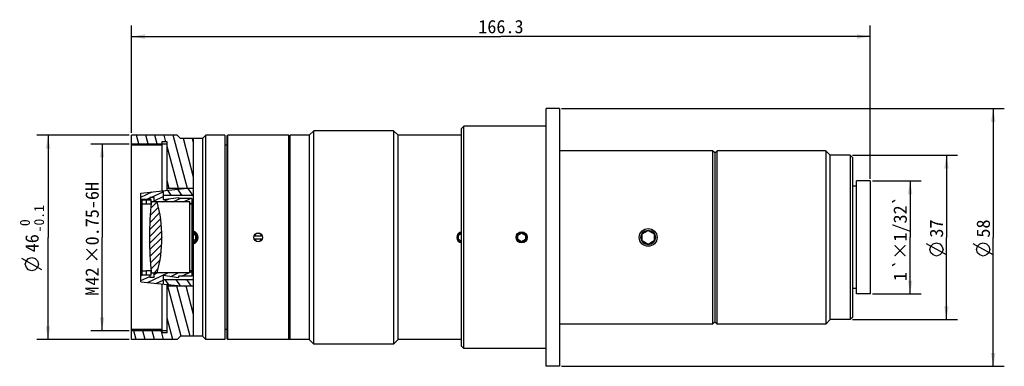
# Model space of a CAD drawing. Header units: millimetres. Extents: x 86 to 308, y 132 to 210.
import ezdxf
from ezdxf.enums import TextEntityAlignment as Align

# ---------------------------------------------------------------- set-up
doc = ezdxf.new("R2010")
doc.units = ezdxf.units.MM
doc.header["$LTSCALE"] = 23.1
doc.layers.get('0').update_dxf_attribs({"linetype": 'CONTINUOUS'})
doc.layers.add('17', color=7, linetype='CONTINUOUS')
doc.layers.add('51__DRAFT_DIMS', color=7, linetype='CONTINUOUS')
doc.styles.get("Standard").update_dxf_attribs({"font": 'simfang.ttf'})
doc.styles.add('TEXTSTYLE_4', font='simfang.ttf')
doc.dimstyles.new('DIMSTYLE_1', dxfattribs={"dimtxt": 3, "dimasz": 3, "dimexe": 2.5, "dimexo": 0.5, "dimgap": 0.75, "dimtad": 1, "dimdsep": 46, "dimtxsty": 'STANDARD', "dimblk": '_FILLED', "dimblk1": '_FILLED', "dimblk2": '_FILLED', "dimcen": 0.09, "dimclrt": 3, "dimazin": 2, "dimtp": 0.2, "dimtm": 0.2, "dimtfac": 1, "dimtofl": 0, "dimtmove": 0, "dimatfit": 3, "dimldrblk": '_FILLED', "dimfxl": 1, "dimtolj": 1, "dimarcsym": 0})
doc.dimstyles.new('DIMSTYLE_2', dxfattribs={"dimtxt": 3, "dimasz": 3, "dimexe": 2.5, "dimexo": 0.5, "dimgap": 0.75, "dimtad": 1, "dimdsep": 46, "dimtxsty": 'STANDARD', "dimblk": '_FILLED', "dimblk1": '_FILLED', "dimblk2": '_FILLED', "dimcen": 0.09, "dimclrt": 3, "dimazin": 2, "dimtp": 0.3, "dimtm": 0.3, "dimtfac": 1, "dimtofl": 0, "dimtmove": 0, "dimatfit": 3, "dimldrblk": '_FILLED', "dimfxl": 1, "dimtolj": 1, "dimarcsym": 0})
doc.dimstyles.new('DIMSTYLE_3', dxfattribs={"dimtxt": 3, "dimasz": 3, "dimexe": 2.5, "dimexo": 0.5, "dimgap": 0.75, "dimtad": 1, "dimdsep": 46, "dimtxsty": 'STANDARD', "dimblk": '_FILLED', "dimblk1": '_FILLED', "dimblk2": '_FILLED', "dimcen": 0.09, "dimclrt": 3, "dimazin": 2, "dimtp": 0.5, "dimtm": 0.5, "dimtfac": 1, "dimtofl": 0, "dimtmove": 0, "dimatfit": 3, "dimldrblk": '_FILLED', "dimfxl": 1, "dimtolj": 1, "dimarcsym": 0})
doc.dimstyles.new('DIMSTYLE_4', dxfattribs={"dimtxt": 3, "dimasz": 3, "dimexe": 2.5, "dimexo": 0.5, "dimgap": 0.75, "dimtad": 1, "dimdsep": 46, "dimtxsty": 'STANDARD', "dimblk": '_FILLED', "dimblk1": '_FILLED', "dimblk2": '_FILLED', "dimcen": 0.09, "dimclrt": 3, "dimazin": 2, "dimtol": 1, "dimtm": 0.1, "dimtfac": 0.75, "dimtofl": 0, "dimtmove": 0, "dimatfit": 3, "dimldrblk": '_FILLED', "dimfxl": 1, "dimtolj": 1, "dimarcsym": 0})

# ---------------------------------------------------------------- blocks, each defined once
blk = doc.blocks.new('_FILLED')
at = {"color": 0, "linetype": 'ByBlock'}
blk.add_solid([(0, 0), (-1, 0.1666666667), (-1, -0.1666666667)], dxfattribs=at)
blk = doc.blocks.new('*D1')
at = {"layer": '51__DRAFT_DIMS', "color": 4}
for p, q in [((277.9681107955, 173.4286221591), (288.9373820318, 173.4286221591)), ((286.4373820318, 173.4286221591), (286.4373820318, 160.7286221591)), ((286.4373820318, 148.0286221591), (286.4373820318, 160.7286221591)), ((277.9681107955, 148.0286221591), (288.9373820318, 148.0286221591))]:
    blk.add_line(p, q, dxfattribs=at)
at = {"layer": '51__DRAFT_DIMS', "color": 4, "xscale": 3, "yscale": 3, "zscale": 3}
for p, rotation in [((286.4373820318, 173.4286221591), 90), ((286.4373820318, 148.0286221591), 270)]:
    blk.add_blockref('_FILLED', p, dxfattribs=dict(at, rotation=rotation))
at = {"layer": '51__DRAFT_DIMS', "color": 3}
for s, p in [('`×1/32`', (285.6873820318, 161.8301846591)), ('1', (285.6873820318, 151.9219815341))]:
    blk.add_text(s, height=3, rotation=90, dxfattribs=at).set_placement(p, align=Align.CENTER)
blk = doc.blocks.new('*D2')
at = {"layer": '51__DRAFT_DIMS', "color": 4}
for p, q in [((273.4681107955, 179.2286221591), (297.1027341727, 179.2286221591)), ((294.6027341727, 179.2286221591), (294.6027341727, 160.7286221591)), ((294.6027341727, 142.2286221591), (294.6027341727, 160.7286221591)), ((273.4681107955, 142.2286221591), (297.1027341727, 142.2286221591))]:
    blk.add_line(p, q, dxfattribs=at)
at = {"layer": '51__DRAFT_DIMS', "color": 4, "xscale": 3, "yscale": 3, "zscale": 3}
for p, rotation in [((294.6027341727, 179.2286221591), 90), ((294.6027341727, 142.2286221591), 270)]:
    blk.add_blockref('_FILLED', p, dxfattribs=dict(at, rotation=rotation))
at = {"layer": '51__DRAFT_DIMS', "color": 3}
blk.add_text('37', height=3, rotation=90, dxfattribs=at).set_placement((293.8527341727, 162.7286221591), align=Align.CENTER)
blk = doc.blocks.new('*D3')
at = {"layer": '51__DRAFT_DIMS', "color": 4}
for p, q in [((111.1681107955, 184.2286221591), (111.1681107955, 208.4198468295)), ((277.4681107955, 173.9286221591), (277.4681107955, 208.4198468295)), ((111.1681107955, 205.9198468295), (194.3181107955, 205.9198468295)), ((277.4681107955, 205.9198468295), (194.3181107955, 205.9198468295))]:
    blk.add_line(p, q, dxfattribs=at)
at = {"layer": '51__DRAFT_DIMS', "color": 4, "xscale": 3, "yscale": 3, "zscale": 3, "rotation": 180}
blk.add_blockref('_FILLED', (111.1681107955, 205.9198468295), dxfattribs=at)
at = {"layer": '51__DRAFT_DIMS', "color": 4, "xscale": 3, "yscale": 3, "zscale": 3}
blk.add_blockref('_FILLED', (277.4681107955, 205.9198468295), dxfattribs=at)
at = {"layer": '51__DRAFT_DIMS', "color": 3}
blk.add_text('166.3', height=3, dxfattribs=at).set_placement((194.3181107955, 206.6698468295), align=Align.CENTER)
blk = doc.blocks.new('*D4')
at = {"layer": '51__DRAFT_DIMS', "color": 4}
for p, q in [((110.6681107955, 181.7286221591), (102.0341795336, 181.7286221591)), ((104.5341795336, 181.7286221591), (104.5341795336, 160.7286221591)), ((104.5341795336, 139.7286221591), (104.5341795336, 160.7286221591)), ((110.6681107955, 139.7286221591), (102.0341795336, 139.7286221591))]:
    blk.add_line(p, q, dxfattribs=at)
at = {"layer": '51__DRAFT_DIMS', "color": 4, "xscale": 3, "yscale": 3, "zscale": 3}
for p, rotation in [((104.5341795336, 181.7286221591), 90), ((104.5341795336, 139.7286221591), 270)]:
    blk.add_blockref('_FILLED', p, dxfattribs=dict(at, rotation=rotation))
at = {"layer": '51__DRAFT_DIMS', "color": 3}
for s, p in [('×0.75-6H', (103.7841795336, 164.0333096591)), ('42', (103.7841795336, 151.9219815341)), ('M', (103.7841795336, 148.6172940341))]:
    blk.add_text(s, height=3, rotation=90, dxfattribs=at).set_placement(p, align=Align.CENTER)
blk = doc.blocks.new('*D5')
at = {"layer": '51__DRAFT_DIMS', "color": 4}
for p, q in [((110.6681107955, 183.7286221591), (89.8638522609, 183.7286221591)), ((92.3638522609, 183.7286221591), (92.3638522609, 160.7286221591)), ((92.3638522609, 137.7286221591), (92.3638522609, 160.7286221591)), ((110.6681107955, 137.7286221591), (89.8638522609, 137.7286221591))]:
    blk.add_line(p, q, dxfattribs=at)
at = {"layer": '51__DRAFT_DIMS', "color": 4, "xscale": 3, "yscale": 3, "zscale": 3}
for p, rotation in [((92.3638522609, 183.7286221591), 90), ((92.3638522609, 137.7286221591), 270)]:
    blk.add_blockref('_FILLED', p, dxfattribs=dict(at, rotation=rotation))
at = {"layer": '51__DRAFT_DIMS', "color": 3, "style": 'TEXTSTYLE_4'}
for s, p in [('-0.1', (91.4638522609, 164.9317471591)), (' 0', (88.2763522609, 163.2794034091))]:
    blk.add_text(s, height=2.25, rotation=90, dxfattribs=at).set_placement(p, align=Align.CENTER)
at = {"layer": '51__DRAFT_DIMS', "color": 3}
blk.add_text('46', height=3, rotation=90, dxfattribs=at).set_placement((90.2451022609, 159.4239346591), align=Align.CENTER)
blk = doc.blocks.new('*D6')
at = {"layer": '51__DRAFT_DIMS', "color": 4}
for p, q in [((207.9681107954, 189.7286221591), (307.6368820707, 189.7286221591)), ((305.1368820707, 189.7286221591), (305.1368820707, 160.7286221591)), ((305.1368820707, 131.7286221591), (305.1368820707, 160.7286221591)), ((207.9681107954, 131.7286221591), (307.6368820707, 131.7286221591))]:
    blk.add_line(p, q, dxfattribs=at)
at = {"layer": '51__DRAFT_DIMS', "color": 4, "xscale": 3, "yscale": 3, "zscale": 3}
for p, rotation in [((305.1368820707, 189.7286221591), 90), ((305.1368820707, 131.7286221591), 270)]:
    blk.add_blockref('_FILLED', p, dxfattribs=dict(at, rotation=rotation))
at = {"layer": '51__DRAFT_DIMS', "color": 3}
blk.add_text('58', height=3, rotation=90, dxfattribs=at).set_placement((304.3868820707, 162.7286221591), align=Align.CENTER)

msp = doc.modelspace()

# ---------------------------------------------------------------- hatches: boundary and pattern name
h = msp.add_hatch()
h.set_pattern_fill('DEFAULT__4', color=4, scale=2, angle=285, style=0, pattern_type=0)
h.set_pattern_definition([(285, (0, 0), (1.9318516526, 0.5176380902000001), [])])
edge = h.paths.add_edge_path()
edge.add_line((125.1488085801, 138.4786221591), (125.1488085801, 159.30773172))
edge.add_line((125.1488085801, 138.4786221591), (122.1681107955, 138.4786221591))
edge.add_line((122.1681107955, 138.4786221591), (121.4181107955, 137.7286221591))
edge.add_line((121.4181107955, 137.7286221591), (111.1681107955, 137.7286221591))
edge.add_line((111.1681107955, 137.7286221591), (111.1681107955, 139.9786221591))
edge.add_line((117.9681107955, 139.9786221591), (111.1681107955, 139.9786221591))
edge.add_line((117.9681107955, 139.9786221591), (117.9681107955, 139.2286221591))
edge.add_line((119.1681107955, 139.2286221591), (117.9681107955, 139.2286221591))
edge.add_line((119.1681107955, 139.2286221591), (119.1681107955, 149.7286221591))
edge.add_line((125.1488085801, 149.7286221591), (119.1681107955, 149.7286221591))
edge.add_line((125.1488085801, 149.7286221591), (125.1488085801, 159.5747462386))
edge.add_line((125.1488085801, 159.30773172), (125.1488085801, 159.5747462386))
edge = h.paths.add_edge_path()
edge.add_line((125.1488085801, 162.1495125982), (125.1488085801, 182.9786221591))
edge.add_line((125.1488085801, 161.8824980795), (125.1488085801, 162.1495125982))
edge.add_line((125.1488085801, 161.8824980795), (125.1488085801, 171.7286221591))
edge.add_line((125.1488085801, 171.7286221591), (119.1681107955, 171.7286221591))
edge.add_line((119.1681107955, 171.7286221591), (119.1681107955, 182.2286221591))
edge.add_line((119.1681107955, 182.2286221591), (117.9681107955, 182.2286221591))
edge.add_line((117.9681107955, 182.2286221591), (117.9681107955, 181.4786221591))
edge.add_line((117.9681107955, 181.4786221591), (111.1681107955, 181.4786221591))
edge.add_line((111.1681107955, 181.4786221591), (111.1681107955, 183.7286221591))
edge.add_line((121.4181107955, 183.7286221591), (111.1681107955, 183.7286221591))
edge.add_line((122.1681107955, 182.9786221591), (121.4181107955, 183.7286221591))
edge.add_line((125.1488085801, 182.9786221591), (122.1681107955, 182.9786221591))
h = msp.add_hatch()
h.set_pattern_fill('DEFAULT__1', color=4, angle=205, style=0, pattern_type=0)
h.set_pattern_definition([(205, (0, 0), (0.4226182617, -0.906307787), [])])
edge = h.paths.add_edge_path()
edge.add_line((113.2681107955, 150.7541433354), (113.2681107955, 152.2286221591))
edge.add_line((115.2681107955, 152.2286221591), (113.2681107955, 152.2286221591))
edge.add_line((115.2681107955, 152.2286221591), (115.2681107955, 151.7286221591))
edge.add_line((116.2681107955, 151.7286221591), (115.2681107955, 151.7286221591))
edge.add_line((116.2681107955, 151.7286221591), (116.2681107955, 152.7286221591))
edge.add_line((124.2681107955, 152.7286221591), (116.2681107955, 152.7286221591))
edge.add_line((124.2681107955, 152.7286221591), (124.2681107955, 153.2286221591))
edge.add_line((124.7681107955, 153.2286221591), (124.2681107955, 153.2286221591))
edge.add_line((124.7681107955, 153.2286221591), (124.7681107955, 151.9786221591))
edge.add_line((124.7681107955, 151.9786221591), (121.7681107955, 151.9786221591))
edge.add_line((121.7681107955, 151.9786221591), (121.7681107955, 151.7286221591))
edge.add_line((118.2681107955, 152.2205150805), (121.7681107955, 151.7286221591))
edge.add_line((118.2681107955, 152.2205150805), (118.2681107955, 150.2286221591))
edge.add_line((113.2681107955, 150.7541433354), (118.2681107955, 150.2286221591))
edge = h.paths.add_edge_path()
edge.add_line((113.2681107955, 169.2286221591), (113.2681107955, 170.7031009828))
edge.add_line((113.2681107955, 170.7031009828), (118.2681107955, 171.2286221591))
edge.add_line((118.2681107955, 171.2286221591), (118.2681107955, 169.2367292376))
edge.add_line((118.2681107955, 169.2367292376), (121.7681107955, 169.7286221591))
edge.add_line((121.7681107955, 169.7286221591), (121.7681107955, 169.4786221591))
edge.add_line((124.7681107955, 169.4786221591), (121.7681107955, 169.4786221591))
edge.add_line((124.7681107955, 169.4786221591), (124.7681107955, 168.2286221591))
edge.add_line((124.7681107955, 168.2286221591), (124.2681107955, 168.2286221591))
edge.add_line((124.2681107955, 168.2286221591), (124.2681107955, 168.728622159))
edge.add_line((124.2681107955, 168.728622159), (116.2681107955, 168.728622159))
edge.add_line((116.2681107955, 168.728622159), (116.2681107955, 169.7286221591))
edge.add_line((116.2681107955, 169.7286221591), (115.2681107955, 169.7286221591))
edge.add_line((115.2681107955, 169.7286221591), (115.2681107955, 169.2286221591))
edge.add_line((115.2681107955, 169.2286221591), (113.2681107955, 169.2286221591))
h = msp.add_hatch()
h.set_pattern_fill('DEFAULT__3', color=4, scale=2, angle=125, style=0, pattern_type=0)
h.set_pattern_definition([(125, (0, 0), (-1.6383040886, -1.1471528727), [])])
edge = h.paths.add_edge_path()
edge.add_line((125.1488085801, 170.228622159), (125.1488085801, 151.2286221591))
edge.add_line((118.2681107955, 170.228622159), (125.1488085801, 170.228622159))
edge.add_line((118.2681107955, 171.2286221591), (118.2681107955, 170.228622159))
edge.add_line((118.2681107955, 171.2286221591), (123.0252930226, 171.7286221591))
edge.add_line((123.0252930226, 171.7286221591), (125.1488085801, 171.7286221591))
edge.add_line((125.1488085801, 171.7286221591), (125.1488085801, 149.7286221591))
edge.add_line((123.0252930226, 149.7286221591), (125.1488085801, 149.7286221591))
edge.add_line((118.2681107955, 150.2286221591), (123.0252930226, 149.7286221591))
edge.add_line((118.2681107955, 151.2286221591), (118.2681107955, 150.2286221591))
edge.add_line((118.2681107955, 151.2286221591), (125.1488085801, 151.2286221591))
h = msp.add_hatch()
h.set_pattern_fill('DEFAULT__5', color=4, scale=1.3098748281, angle=5, style=0, pattern_type=0)
h.set_pattern_definition([(5, (0, 0), (-0.1141631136, 1.304890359), [])])
edge = h.paths.add_edge_path()
edge.add_line((115.5694882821, 169.2286221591), (114.5694882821, 169.2286221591))
edge.add_line((115.5694882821, 168.235256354), (115.5694882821, 169.2286221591))
edge.add_line((115.5694882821, 168.235256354), (114.5694882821, 168.235256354))
edge.add_line((114.5694882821, 168.235256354), (114.5694882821, 169.2286221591))
edge = h.paths.add_edge_path()
edge.add_line((115.5694882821, 152.2286221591), (114.5694882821, 152.2286221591))
edge.add_line((114.5694882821, 152.2286221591), (114.5694882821, 153.2219879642))
edge.add_line((115.5694882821, 153.2219879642), (114.5694882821, 153.2219879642))
edge.add_line((115.5694882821, 152.2286221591), (115.5694882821, 153.2219879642))
h = msp.add_hatch()
h.set_pattern_fill('DEFAULT__6', color=4, scale=1.0773779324, angle=45, style=0, pattern_type=0)
h.set_pattern_definition([(45, (0, 0), (-0.7618212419, 0.7618212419), [])])
edge = h.paths.add_edge_path()
edge.add_arc((87.18649444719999, 160.6970340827), 30.8, 344.993503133, 0.0587618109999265)
edge.add_line((116.9361057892, 152.7220340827), (115.6213552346, 152.7220340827))
edge.add_arc((188.5314944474, 160.6970340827), 73.3450000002, 179.9753239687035, 186.2422665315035)
edge.add_arc((188.5314944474, 160.7602102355), 73.3450000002, 173.7577334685, 180.0246760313)
edge.add_line((116.9361057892, 168.7352102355), (115.6213552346, 168.7352102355))
edge.add_arc((87.18649444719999, 160.7602102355), 30.8, 359.941238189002, 15.00649686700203)
h = msp.add_hatch()
h.set_pattern_fill('DEFAULT__2', color=4, scale=0.4643673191, angle=85.00000000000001, style=0, pattern_type=0)
h.set_pattern_definition([(85.00000000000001, (0, 0), (-0.4626002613, 0.0404722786), [])])
edge = h.paths.add_edge_path()
edge.add_line((125.1488085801, 161.7733372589), (125.1488085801, 161.4510911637))
edge.add_line((125.1488085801, 161.4510911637), (125.1488085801, 160.0061531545))
edge.add_line((125.1488085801, 160.0061531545), (125.1488085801, 159.6839070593))
edge.add_line((125.1488085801, 159.6839070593), (125.1488085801, 159.5747462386))
edge.add_line((125.1488085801, 159.5747462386), (125.1488085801, 160.2197708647))
edge.add_line((125.1488085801, 161.2374734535), (125.1488085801, 160.2197708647))
edge.add_line((125.1488085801, 161.2374734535), (125.1488085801, 161.8824980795))
edge.add_line((125.1488085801, 161.8824980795), (125.1488085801, 161.7733372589))

# ---------------------------------------------------------------- linework, layer by layer
at = {"layer": '17', "color": 7}
for p, q in [((207.4681107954, 189.7286221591), (204.4681107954, 189.7286221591)), ((204.4681107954, 131.728625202), (204.4681107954, 189.7286191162)), ((207.4681107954, 189.7286191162), (207.4681107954, 131.728625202)), ((151.1681107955, 183.7286221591), (152.1681107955, 184.7286221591)), ((152.1681107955, 136.7286221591), (152.1681107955, 184.7286221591)), ((170.1681107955, 184.7286221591), (152.1681107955, 184.7286221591)), ((170.1681107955, 184.7286221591), (170.1681107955, 136.7286221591)), ((171.1681107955, 183.7286221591), (170.1681107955, 184.7286221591)), ((185.4681107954, 185.2286221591), (185.9681107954, 185.7286221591)), ((185.4681107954, 136.2286223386), (185.4681107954, 185.2286219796)), ((185.9681107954, 135.7286221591), (185.9681107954, 185.7286221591)), ((204.4681107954, 185.7286221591), (185.9681107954, 185.7286221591)), ((111.1681107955, 137.7286221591), (111.1681107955, 183.7286221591)), ((121.4181107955, 183.7286221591), (111.1681107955, 183.7286221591)), ((117.9681107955, 182.2286221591), (117.9681107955, 171.1970908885)), ((119.1681107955, 182.2286221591), (117.9681107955, 182.2286221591)), ((119.1681107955, 171.3232159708), (119.1681107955, 182.2286221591)), ((122.1681107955, 182.9786221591), (121.4181107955, 183.7286221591)), ((127.1681107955, 182.9786221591), (122.1681107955, 182.9786221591)), ((125.1488085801, 138.4786221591), (125.1488085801, 182.9786221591)), ((127.1681107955, 182.9786221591), (127.9181107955, 183.7286221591)), ((127.1681107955, 182.9786221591), (127.1681107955, 138.4786221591)), ((127.9181107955, 137.7286221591), (127.9181107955, 183.7286221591)), ((132.1681107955, 183.7286221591), (127.9181107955, 183.7286221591)), ((132.1681107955, 183.7286221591), (132.1681107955, 137.7286221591)), ((132.6681107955, 183.5286221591), (132.8681107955, 183.7286221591)), ((132.6681107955, 137.9286221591), (132.6681107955, 183.5286221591)), ((132.8681107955, 137.7286221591), (132.8681107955, 183.7286221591)), ((146.4681107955, 183.7286221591), (132.8681107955, 183.7286221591)), ((146.4681107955, 183.7286221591), (146.4681107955, 137.7286221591)), ((146.6681107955, 183.5286221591), (146.4681107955, 183.7286221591)), ((146.6681107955, 183.5286221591), (146.8681107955, 183.7286221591)), ((146.6681107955, 183.5286221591), (146.6681107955, 137.9286221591)), ((146.8681107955, 137.7286221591), (146.8681107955, 183.7286221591)), ((151.1681107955, 183.7286221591), (146.8681107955, 183.7286221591)), ((151.1681107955, 183.7286221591), (151.1681107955, 137.7286221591)), ((171.1681107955, 137.7286221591), (171.1681107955, 183.7286221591)), ((185.4681107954, 183.7286221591), (171.1681107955, 183.7286221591)), ((117.9681107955, 181.4786221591), (111.1681107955, 181.4786221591)), ((132.6681107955, 181.4786221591), (132.1681107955, 181.4786221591)), ((241.9681107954, 180.2286221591), (207.4681107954, 180.2286221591)), ((241.9681107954, 180.2286221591), (241.9681107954, 141.2286221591)), ((242.4681107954, 179.7286221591), (241.9681107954, 180.2286221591)), ((242.4681107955, 179.7286221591), (242.9681107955, 180.2286221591)), ((242.4681107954, 179.72862198), (242.4681107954, 141.7286223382)), ((267.4681107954, 180.2286221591), (242.9681107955, 180.2286221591)), ((242.9681107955, 141.2286221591), (242.9681107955, 180.2286221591)), ((268.4681107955, 179.2286221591), (267.4681107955, 180.2286221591)), ((267.4681107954, 180.2286221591), (267.4681107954, 141.2286221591)), ((272.9681107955, 179.2286221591), (268.4681107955, 179.2286221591)), ((268.4681107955, 142.2286221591), (268.4681107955, 179.2286221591)), ((273.4681107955, 178.7286221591), (272.9681107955, 179.2286221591)), ((272.9681107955, 179.2286221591), (272.9681107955, 142.2286221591)), ((273.4681107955, 178.7286221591), (273.4681107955, 142.7286221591)), ((277.4681107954, 173.4286221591), (274.3681107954, 173.4286221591)), ((274.3681107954, 148.0286221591), (274.3681107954, 173.4286221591)), ((277.4681107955, 173.4286221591), (277.4681107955, 148.0286221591)), ((113.2681107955, 170.7031009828), (123.0252930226, 171.7286221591)), ((113.2681107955, 150.7541433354), (113.2681107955, 170.7031009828)), ((118.2681107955, 171.2286221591), (118.2681107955, 169.2367292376)), ((125.1488085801, 171.7286221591), (119.1681107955, 171.7286221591)), ((274.3681107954, 172.2286221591), (273.4681107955, 172.2286221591)), ((115.5694882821, 169.2286221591), (113.2681107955, 169.2286221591)), ((113.5694882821, 152.2429524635), (113.5694882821, 169.2142918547)), ((113.5694882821, 169.2142918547), (114.5694882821, 169.2142918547)), ((114.5694882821, 168.2190258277), (114.5694882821, 169.2286221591)), ((115.2681107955, 169.7286221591), (115.2681107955, 169.2286221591)), ((116.2681107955, 169.7286221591), (115.2681107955, 169.7286221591)), ((115.5694882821, 168.235256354), (115.5694882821, 169.2286221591)), ((116.9361057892, 168.7352102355), (115.6213552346, 168.7352102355)), ((116.2681107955, 168.728622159), (116.2681107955, 169.7286221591)), ((124.2681107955, 168.728622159), (116.2681107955, 168.728622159)), ((118.2681107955, 170.228622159), (125.1488085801, 170.228622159)), ((118.2681107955, 169.2367292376), (121.7681107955, 169.7286221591)), ((121.7681107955, 169.7286221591), (121.7681107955, 169.4786221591)), ((124.7681107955, 169.4786221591), (121.7681107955, 169.4786221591)), ((124.2681107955, 152.7286221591), (124.2681107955, 168.728622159)), ((124.7681107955, 169.4786221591), (124.7681107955, 151.9786221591)), ((114.5694882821, 168.2190258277), (113.5694882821, 168.2190258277)), ((115.5694882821, 168.235256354), (114.5694882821, 168.235256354)), ((124.7681107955, 168.2286221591), (124.2681107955, 168.2286221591)), ((226.1020853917, 161.5172972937), (227.4681107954, 162.3059724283)), ((227.4681107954, 162.3059724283), (228.8341361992, 161.5172972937)), ((115.1864946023, 160.7602102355), (115.1864946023, 160.6970340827)), ((117.9864938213, 160.7602102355), (117.9864938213, 160.6970340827)), ((125.1488085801, 161.4510911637), (125.5341361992, 161.2286221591)), ((125.5341361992, 160.2286221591), (125.1488085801, 160.0061531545)), ((125.5341361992, 161.2286221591), (125.5341361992, 160.2286221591)), ((138.7313610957, 161.0786221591), (140.6048604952, 161.0786221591)), ((138.7313610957, 160.3786221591), (140.6048604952, 160.3786221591)), ((184.8020853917, 161.2286221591), (185.4681107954, 161.6131521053)), ((184.8020853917, 160.2286221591), (184.8020853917, 161.2286221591)), ((185.4681107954, 159.8440922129), (184.8020853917, 160.2286221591)), ((198.1020853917, 161.2286221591), (198.9681107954, 161.7286221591)), ((198.1020853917, 160.2286221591), (198.1020853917, 161.2286221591)), ((198.9681107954, 159.7286221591), (198.1020853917, 160.2286221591)), ((198.9681107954, 161.7286221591), (199.8341361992, 161.2286221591)), ((199.8341361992, 160.2286221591), (198.9681107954, 159.7286221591)), ((199.8341361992, 161.2286221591), (199.8341361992, 160.2286221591)), ((226.1020853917, 159.9399470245), (226.1020853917, 161.5172972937)), ((227.4681107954, 159.1512718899), (226.1020853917, 159.9399470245)), ((228.8341361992, 159.9399470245), (227.4681107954, 159.1512718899)), ((228.8341361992, 161.5172972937), (228.8341361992, 159.9399470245)), ((113.5694882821, 153.2382184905), (114.5694882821, 153.2382184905)), ((114.5694882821, 152.2286221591), (114.5694882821, 153.2382184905)), ((115.5694882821, 153.2219879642), (114.5694882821, 153.2219879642)), ((115.5694882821, 152.2286221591), (115.5694882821, 153.2219879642)), ((124.7681107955, 153.2286221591), (124.2681107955, 153.2286221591)), ((115.5694882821, 152.2286221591), (113.2681107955, 152.2286221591)), ((113.2681107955, 150.7541433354), (123.0252930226, 149.7286221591)), ((114.5694882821, 152.2429524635), (113.5694882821, 152.2429524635)), ((115.2681107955, 152.2286221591), (115.2681107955, 151.7286221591)), ((116.2681107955, 151.7286221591), (115.2681107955, 151.7286221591)), ((116.9361057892, 152.7220340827), (115.6213552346, 152.7220340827)), ((116.2681107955, 151.7286221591), (116.2681107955, 152.7286221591)), ((124.2681107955, 152.7286221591), (116.2681107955, 152.7286221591)), ((118.2681107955, 152.2205150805), (118.2681107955, 150.2286221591)), ((118.2681107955, 152.2205150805), (121.7681107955, 151.7286221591)), ((118.2681107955, 151.2286221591), (125.1488085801, 151.2286221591)), ((121.7681107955, 151.9786221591), (121.7681107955, 151.7286221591)), ((124.7681107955, 151.9786221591), (121.7681107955, 151.9786221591)), ((117.9681107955, 150.2601534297), (117.9681107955, 139.2286221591)), ((119.1681107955, 139.2286221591), (119.1681107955, 150.1340283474)), ((125.1488085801, 149.7286221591), (119.1681107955, 149.7286221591)), ((274.3681107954, 149.2286221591), (273.4681107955, 149.2286221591)), ((277.4681107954, 148.0286221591), (274.3681107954, 148.0286221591)), ((268.4681107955, 142.2286221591), (267.4681107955, 141.2286221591)), ((272.9681107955, 142.2286221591), (268.4681107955, 142.2286221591)), ((273.4681107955, 142.7286221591), (272.9681107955, 142.2286221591)), ((117.9681107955, 139.9786221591), (111.1681107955, 139.9786221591)), ((132.6681107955, 139.9786221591), (132.1681107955, 139.9786221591)), ((241.9681107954, 141.2286221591), (207.4681107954, 141.2286221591)), ((242.4681107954, 141.7286221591), (241.9681107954, 141.2286221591)), ((242.4681107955, 141.7286221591), (242.9681107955, 141.2286221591)), ((267.4681107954, 141.2286221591), (242.9681107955, 141.2286221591)), ((121.4181107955, 137.7286221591), (111.1681107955, 137.7286221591)), ((119.1681107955, 139.2286221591), (117.9681107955, 139.2286221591)), ((122.1681107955, 138.4786221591), (121.4181107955, 137.7286221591)), ((127.1681107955, 138.4786221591), (122.1681107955, 138.4786221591)), ((127.1681107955, 138.4786221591), (127.9181107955, 137.7286221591)), ((132.1681107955, 137.7286221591), (127.9181107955, 137.7286221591)), ((132.6681107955, 137.9286221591), (132.8681107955, 137.7286221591)), ((146.4681107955, 137.7286221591), (132.8681107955, 137.7286221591)), ((146.6681107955, 137.9286221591), (146.4681107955, 137.7286221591)), ((146.6681107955, 137.9286221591), (146.8681107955, 137.7286221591)), ((151.1681107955, 137.7286221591), (146.8681107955, 137.7286221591)), ((151.1681107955, 137.7286221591), (152.1681107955, 136.7286221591)), ((171.1681107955, 137.7286221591), (170.1681107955, 136.7286221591)), ((185.4681107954, 137.7286221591), (171.1681107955, 137.7286221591)), ((170.1681107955, 136.7286221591), (152.1681107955, 136.7286221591)), ((185.4681107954, 136.2286221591), (185.9681107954, 135.7286221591)), ((204.4681107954, 135.7286221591), (185.9681107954, 135.7286221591)), ((207.4681107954, 131.7286221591), (204.4681107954, 131.7286221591))]:
    msp.add_line(p, q, dxfattribs=at)
at = {"layer": '17', "color": 4}
for p, q in [((119.1681107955, 181.7286221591), (111.1681107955, 181.7286221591)), ((119.1681107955, 139.7286221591), (111.1681107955, 139.7286221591))]:
    msp.add_line(p, q, dxfattribs=at)
at = {"layer": '17', "color": 7}
for centre, radius in [((198.9681107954, 160.7286221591), 1.25), ((198.9681107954, 160.7286221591), 1.15), ((227.4681107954, 160.7286221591), 2), ((227.4681107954, 160.7286221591), 1.65), ((139.6681107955, 160.7286221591), 1)]:
    msp.add_circle(centre, radius, dxfattribs=at)
for centre, radius, start, end in [((188.5314944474, 160.7602102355), 73.3450000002, 173.7577334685, 180), ((87.18649444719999, 160.7602102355), 30.8, 0, 15.006496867), ((124.6681107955, 160.7286221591), 1.5, 288.6910599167, 71.3089400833), ((124.6681107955, 160.7286221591), 1.25, 292.6163172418, 67.3836827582), ((185.6681107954, 160.7286221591), 1.25, 99.20778769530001, 260.7921327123), ((185.6681107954, 160.7286221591), 1.15, 100.0205123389, 259.9792067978), ((188.5314944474, 160.6970340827), 73.3450000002, 180, 186.2422665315), ((87.18649444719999, 160.6970340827), 30.8, 344.993503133, 360), ((124.6681107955, 160.7286221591), 1.15, 294.7082618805, 65.29173811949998), ((139.6681107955, 160.7286221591), 0.9, 22.88538047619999, 157.1146195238), ((139.6681107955, 160.7286221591), 0.9, 202.8853804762, 337.1146195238)]:
    msp.add_arc(centre, radius, start, end, dxfattribs=at)
at = {"layer": '51__DRAFT_DIMS', "color": 3}
for p, q in [((294.6027246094, 156.7754919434), (290.102746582, 159.2754968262)), ((305.1368701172, 156.7754919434), (300.6368920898, 159.2754968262)), ((90.9950994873, 153.4708117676), (86.4951022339, 155.970803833))]:
    msp.add_line(p, q, dxfattribs=at)
for points in [[(292.3527355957, 156.525501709), (291.6027392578, 156.7754919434), (291.1027331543, 157.2754980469), (290.8527429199, 158.0254943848), (291.1027331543, 158.77550354), (291.6027392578, 159.2754968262), (292.3527355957, 159.5254998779), (293.1027319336, 159.2754968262), (293.6027380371, 158.77550354), (293.8527282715, 158.0254943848), (293.6027380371, 157.2754980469), (293.1027319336, 156.7754919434), (292.3527355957, 156.525501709)], [(302.8868811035, 156.525501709), (302.1368847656, 156.7754919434), (301.6368786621, 157.2754980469), (301.3868884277, 158.0254943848), (301.6368786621, 158.77550354), (302.1368847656, 159.2754968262), (302.8868811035, 159.5254998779), (303.6368774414, 159.2754968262), (304.1368835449, 158.77550354), (304.3868737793, 158.0254943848), (304.1368835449, 157.2754980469), (303.6368774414, 156.7754919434), (302.8868811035, 156.525501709)], [(88.74510406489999, 153.2208087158), (87.9951013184, 153.4708117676), (87.4951016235, 153.9708050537), (87.24510498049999, 154.720814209), (87.4951016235, 155.4708105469), (87.9951013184, 155.970803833), (88.74510406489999, 156.2208068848), (89.4951004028, 155.970803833), (89.9951000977, 155.4708105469), (90.24510314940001, 154.720814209), (89.9951000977, 153.9708050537), (89.4951004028, 153.4708117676), (88.74510406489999, 153.2208087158)]]:
    msp.add_lwpolyline(points, dxfattribs=at)

# ---------------------------------------------------------------- dimensions: what is measured, and where the dimension line sits
at = {"layer": '51__DRAFT_DIMS', "color": 4}
dim = msp.add_linear_dim(base=(277.4681107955, 205.9198468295), p1=(111.1681107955, 183.7286221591), p2=(277.4681107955, 173.4286221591), dimstyle='DIMSTYLE_3', dxfattribs=at)
dim.commit()
dim.dimension.update_dxf_attribs({"geometry": '*D3', "text_midpoint": (194.3942788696, 205.9198468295), "dimtype": 160})
for base, p1, p2, angle, text, dimstyle, picture, middle in [((305.1368820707, 131.7286221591), (207.4681107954, 189.7286221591), (207.4681107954, 131.7286221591), 270, '%%c<>', 'DIMSTYLE_2', '*D6', (305.1368820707, 162.7286221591)), ((92.3638522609, 137.7286221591), (111.1681107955, 183.7286221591), (111.1681107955, 137.7286221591), 270, '%%c<>', 'DIMSTYLE_4', '*D5', (92.3638522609, 162.7286221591)), ((104.5341795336, 139.7286221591), (111.1681107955, 181.7286221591), (111.1681107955, 139.7286221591), 270, 'M<>×0.75-6H', 'DIMSTYLE_2', '*D4', (104.5341795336, 160.7286221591)), ((294.6027341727, 179.2286221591), (272.9681107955, 142.2286221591), (272.9681107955, 179.2286221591), 90, '%%c<>', 'DIMSTYLE_2', '*D2', (294.6027341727, 162.7286221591)), ((286.4373820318, 148.0286221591), (277.4681107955, 173.4286221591), (277.4681107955, 148.0286221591), 270, '<>`×1/32`', 'DIMSTYLE_1', '*D1', (286.4373820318, 160.7286221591))]:
    dim = msp.add_linear_dim(base=base, p1=p1, p2=p2, angle=angle, text=text, dimstyle=dimstyle, dxfattribs=at)
    dim.commit()
    dim.dimension.update_dxf_attribs({"geometry": picture, "text_midpoint": middle, "dimtype": 160})

doc.saveas('drawing.dxf')
